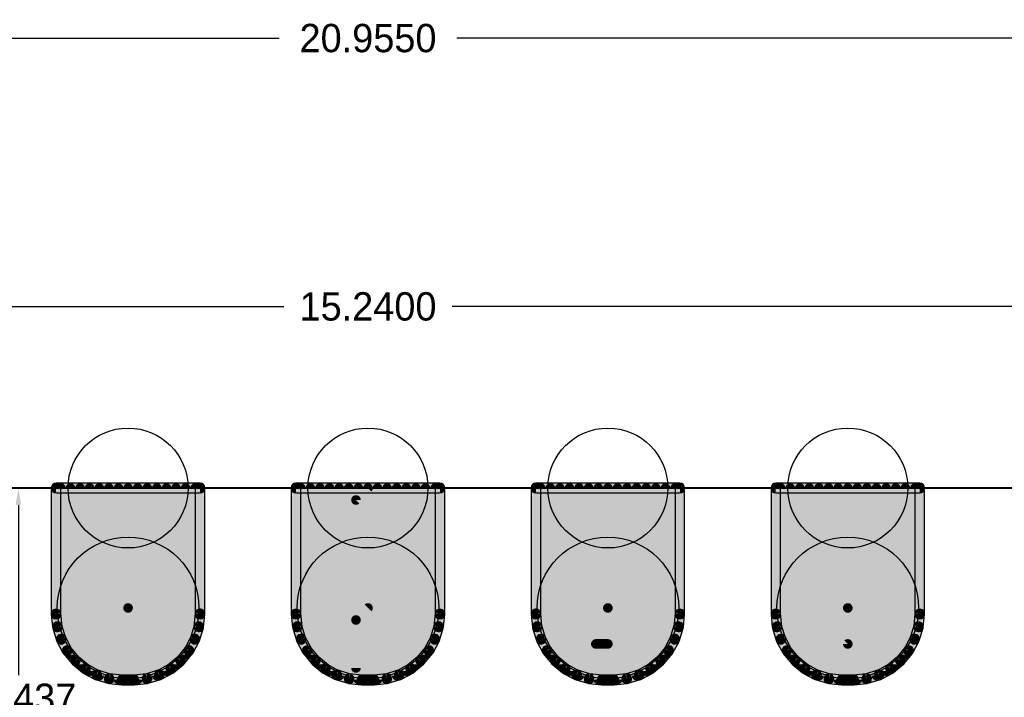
# Model space of a CAD drawing. Extents: x -87.3 to -53.8, y 3.8 to 28.4.
# Tile 7 of 8: x -72.3 to -61.8, y 21.2 to 28.4. Entities that reach past the tile are written whole.
import ezdxf

# ---------------------------------------------------------------- set-up
doc = ezdxf.new("R2010")
doc.units = 0
doc.header["$MEASUREMENT"] = 0
doc.layers.get('0').update_dxf_attribs({"linetype": 'CONTINUOUS'})
doc.layers.get('Defpoints').update_dxf_attribs({"linetype": 'CONTINUOUS'})
for name, color, linetype in [('16', 175, 'CONTINUOUS'), ('17', 82, 'CONTINUOUS'), ('20', 213, 'CONTINUOUS')]:
    doc.layers.add(name, color=color, linetype=linetype)
doc.dimstyles.get("Standard").update_dxf_attribs({"dimtxt": 0.18, "dimasz": 0.18, "dimexe": 0.18, "dimexo": 0.0625, "dimgap": 0.09, "dimtad": 0, "dimtih": 1, "dimtoh": 1, "dimdec": 4, "dimzin": 0, "dimdsep": 46, "dimtxsty": 'Standard', "dimcen": 0.09, "dimadec": 0, "dimazin": 0, "dimtfac": 1, "dimtdec": 4, "dimtofl": 0, "dimtmove": 0, "dimatfit": 3, "dimfxl": 1, "dimtolj": 1, "dimtzin": 0, "dimarcsym": 0})

# ---------------------------------------------------------------- blocks, each defined once
blk = doc.blocks.new('ROUNDP')
blk.add_circle((0, 0), 0.5)
blk = doc.blocks.new('*D110')
at = {"color": 2, "linetype": 'Continuous', "lineweight": -2}
for p, q in [((-79.045, 21.552), (-79.045, 28.338)), ((-58.09, 21.552), (-58.09, 28.338))]:
    blk.add_line(p, q, dxfattribs=at)
at = {"color": 0, "linetype": 'Continuous', "lineweight": -2}
for p, q in [((-78.865, 28.158), (-69.507, 28.158)), ((-58.27, 28.158), (-67.627, 28.158))]:
    blk.add_line(p, q, dxfattribs=at)
at = {"color": 0, "linetype": 'Continuous'}
for points in [[(-78.865, 28.188), (-78.865, 28.128), (-79.045, 28.158)], [(-58.27, 28.188), (-58.27, 28.128), (-58.09, 28.158)]]:
    blk.add_solid(points, dxfattribs=at)
at = {"layer": 'Defpoints', "color": 0, "linetype": 'Continuous'}
for p in [(-58.09, 28.158), (-79.045, 21.49), (-58.09, 21.49)]:
    blk.add_point(p, dxfattribs=at)
at = {"color": 0, "linetype": 'Continuous', "insert": (-68.567, 28.158), "char_height": 0.3, "attachment_point": 5}
blk.add_mtext('\\A1;20.9550', dxfattribs=at)
blk = doc.blocks.new('*D112')
at = {"color": 0, "linetype": 'Continuous', "lineweight": -2}
for p, q in [((-76.187, 23.509), (-76.187, 25.497)), ((-60.947, 23.509), (-60.947, 25.497)), ((-76.007, 25.317), (-69.457, 25.317)), ((-61.127, 25.317), (-67.677, 25.317))]:
    blk.add_line(p, q, dxfattribs=at)
at = {"color": 0, "linetype": 'Continuous'}
for points in [[(-76.007, 25.347), (-76.007, 25.287), (-76.187, 25.317)], [(-61.127, 25.347), (-61.127, 25.287), (-60.947, 25.317)]]:
    blk.add_solid(points, dxfattribs=at)
at = {"layer": 'Defpoints', "color": 0, "linetype": 'Continuous'}
for p in [(-76.187, 25.317), (-76.187, 23.447), (-60.947, 23.447)]:
    blk.add_point(p, dxfattribs=at)
at = {"color": 0, "linetype": 'Continuous', "insert": (-68.567, 25.317), "char_height": 0.3, "attachment_point": 5}
blk.add_mtext('\\A1;15.2400', dxfattribs=at)
blk = doc.blocks.new('*D145')
at = {"color": 0, "linetype": 'Continuous', "lineweight": -2}
for p, q in [((-68.63, 23.395), (-72.449, 23.395)), ((-72.269, 23.215), (-72.269, 21.413)), ((-72.269, 19.131), (-72.269, 20.933)), ((-68.757, 18.951), (-72.449, 18.951))]:
    blk.add_line(p, q, dxfattribs=at)
at = {"color": 0, "linetype": 'Continuous'}
for points in [[(-72.299, 23.215), (-72.239, 23.215), (-72.269, 23.395)], [(-72.299, 19.131), (-72.239, 19.131), (-72.269, 18.951)]]:
    blk.add_solid(points, dxfattribs=at)
at = {"layer": 'Defpoints', "color": 0, "linetype": 'Continuous'}
for p in [(-68.567, 23.395), (-72.269, 18.951), (-68.694, 18.951)]:
    blk.add_point(p, dxfattribs=at)
at = {"color": 0, "linetype": 'Continuous', "insert": (-72.269, 21.173), "char_height": 0.3, "attachment_point": 5}
blk.add_mtext('\\A1;4.4437', dxfattribs=at)

msp = doc.modelspace()

# ---------------------------------------------------------------- linework, layer by layer
at = {"layer": '16'}
for points in [[(-71.92022, 23.3961), (-71.92022, 22.0626, 1), (-71.81862, 22.0626), (-71.81862, 23.3961, 1)], [(-70.34542, 23.4469), (-71.86942, 23.4469, 1), (-71.86942, 23.3453), (-70.34542, 23.3453, 1)], [(-70.29462, 22.0626), (-70.29462, 23.3961, 1), (-70.39622, 23.3961), (-70.39622, 22.0626, 1)], [(-69.38022, 23.3961), (-69.38022, 22.0626, 1), (-69.27862, 22.0626), (-69.27862, 23.3961, 1)], [(-67.80542, 23.4469), (-69.32942, 23.4469, 1), (-69.32942, 23.3453), (-67.80542, 23.3453, 1)], [(-67.75462, 22.0626), (-67.75462, 23.3961, 1), (-67.85622, 23.3961), (-67.85622, 22.0626, 1)], [(-66.84022, 23.3961), (-66.84022, 22.0626, 1), (-66.73862, 22.0626), (-66.73862, 23.3961, 1)], [(-65.26542, 23.4469), (-66.78942, 23.4469, 1), (-66.78942, 23.3453), (-65.26542, 23.3453, 1)], [(-65.21462, 22.0626), (-65.21462, 23.3961, 1), (-65.31622, 23.3961), (-65.31622, 22.0626, 1)], [(-64.30022, 23.3961), (-64.30022, 22.0626, 1), (-64.19862, 22.0626), (-64.19862, 23.3961, 1)], [(-62.72542, 23.4469), (-64.24942, 23.4469, 1), (-64.24942, 23.3453), (-62.72542, 23.3453, 1)], [(-62.67462, 22.0626), (-62.67462, 23.3961, 1), (-62.77622, 23.3961), (-62.77622, 22.0626, 1)], [(-71.92002, 22.0576), (-71.90652, 21.9213, 1), (-71.80542, 21.9313), (-71.81882, 22.0676, 1)], [(-70.30832, 21.9213), (-70.29482, 22.0576, 1), (-70.39602, 22.0676), (-70.40942, 21.9313, 1)], [(-69.38002, 22.0576), (-69.36652, 21.9213, 1), (-69.26542, 21.9313), (-69.27882, 22.0676, 1)], [(-67.76832, 21.9213), (-67.75482, 22.0576, 1), (-67.85602, 22.0676), (-67.86942, 21.9313, 1)], [(-66.84002, 22.0576), (-66.82652, 21.9213, 1), (-66.72542, 21.9313), (-66.73882, 22.0676, 1)], [(-65.22832, 21.9213), (-65.21482, 22.0576, 1), (-65.31602, 22.0676), (-65.32942, 21.9313, 1)], [(-64.30002, 22.0576), (-64.28652, 21.9213, 1), (-64.18542, 21.9313), (-64.19882, 22.0676, 1)], [(-62.68832, 21.9213), (-62.67482, 22.0576, 1), (-62.77602, 22.0676), (-62.78942, 21.9313, 1)], [(-71.90462, 21.9116), (-71.86482, 21.7806, 1), (-71.76762, 21.81), (-71.80742, 21.9411, 1)], [(-70.35002, 21.7806), (-70.31022, 21.9116, 1), (-70.40742, 21.9411), (-70.44722, 21.81, 1)], [(-69.36462, 21.9116), (-69.32482, 21.7806, 1), (-69.22762, 21.81), (-69.26742, 21.9411, 1)], [(-67.81002, 21.7806), (-67.77022, 21.9116, 1), (-67.86742, 21.9411), (-67.90722, 21.81, 1)], [(-66.82462, 21.9116), (-66.78482, 21.7806, 1), (-66.68762, 21.81), (-66.72742, 21.9411, 1)], [(-65.27002, 21.7806), (-65.23022, 21.9116, 1), (-65.32742, 21.9411), (-65.36722, 21.81, 1)], [(-64.28462, 21.9116), (-64.24482, 21.7806, 1), (-64.14762, 21.81), (-64.18742, 21.9411, 1)], [(-62.73002, 21.7806), (-62.69022, 21.9116, 1), (-62.78742, 21.9411), (-62.82722, 21.81, 1)], [(-71.86102, 21.7713), (-71.79652, 21.6506, 1), (-71.70692, 21.6985), (-71.77142, 21.8192, 1)], [(-70.41832, 21.6506), (-70.35382, 21.7713, 1), (-70.44342, 21.8192), (-70.50792, 21.6985, 1)], [(-69.32102, 21.7713), (-69.25652, 21.6506, 1), (-69.16692, 21.6985), (-69.23142, 21.8192, 1)], [(-67.87832, 21.6506), (-67.81382, 21.7713, 1), (-67.90342, 21.8192), (-67.96792, 21.6985, 1)], [(-66.78102, 21.7713), (-66.71652, 21.6506, 1), (-66.62692, 21.6985), (-66.69142, 21.8192, 1)], [(-65.33832, 21.6506), (-65.27382, 21.7713, 1), (-65.36342, 21.8192), (-65.42792, 21.6985, 1)], [(-64.24102, 21.7713), (-64.17652, 21.6506, 1), (-64.08692, 21.6985), (-64.15142, 21.8192, 1)], [(-62.79832, 21.6506), (-62.73382, 21.7713, 1), (-62.82342, 21.8192), (-62.88792, 21.6985, 1)], [(-71.79102, 21.6423), (-71.70412, 21.5365, 1), (-71.62552, 21.6009), (-71.71242, 21.7068, 1)], [(-70.51072, 21.5365), (-70.42382, 21.6423, 1), (-70.50242, 21.7068), (-70.58932, 21.6009, 1)], [(-69.25102, 21.6423), (-69.16412, 21.5365, 1), (-69.08552, 21.6009), (-69.17242, 21.7068, 1)], [(-67.97072, 21.5365), (-67.88382, 21.6423, 1), (-67.96242, 21.7068), (-68.04932, 21.6009, 1)], [(-66.71102, 21.6423), (-66.62412, 21.5365, 1), (-66.54552, 21.6009), (-66.63242, 21.7068, 1)], [(-65.43072, 21.5365), (-65.34382, 21.6423, 1), (-65.42242, 21.7068), (-65.50932, 21.6009, 1)], [(-64.17102, 21.6423), (-64.08412, 21.5365, 1), (-64.00552, 21.6009), (-64.09242, 21.7068, 1)], [(-62.89072, 21.5365), (-62.80382, 21.6423, 1), (-62.88242, 21.7068), (-62.96932, 21.6009, 1)], [(-71.69702, 21.5294), (-71.59122, 21.4425, 1), (-71.52672, 21.5211), (-71.63262, 21.608, 1)], [(-70.62362, 21.4425), (-70.51782, 21.5294, 1), (-70.58222, 21.608), (-70.68812, 21.5211, 1)], [(-69.15702, 21.5294), (-69.05122, 21.4425, 1), (-68.98672, 21.5211), (-69.09262, 21.608, 1)], [(-68.08362, 21.4425), (-67.97782, 21.5294, 1), (-68.04222, 21.608), (-68.14812, 21.5211, 1)], [(-66.61702, 21.5294), (-66.51122, 21.4425, 1), (-66.44672, 21.5211), (-66.55262, 21.608, 1)], [(-65.54362, 21.4425), (-65.43782, 21.5294, 1), (-65.50222, 21.608), (-65.60812, 21.5211, 1)], [(-64.07702, 21.5294), (-63.97122, 21.4425, 1), (-63.90672, 21.5211), (-64.01262, 21.608, 1)], [(-63.00362, 21.4425), (-62.89782, 21.5294, 1), (-62.96222, 21.608), (-63.06812, 21.5211, 1)], [(-71.58292, 21.437), (-71.46222, 21.3725, 1), (-71.41432, 21.4621), (-71.53502, 21.5266, 1)], [(-70.75262, 21.3725), (-70.63192, 21.437, 1), (-70.67982, 21.5266), (-70.80052, 21.4621, 1)], [(-69.04292, 21.437), (-68.92222, 21.3725, 1), (-68.87432, 21.4621), (-68.99502, 21.5266, 1)], [(-68.21262, 21.3725), (-68.09192, 21.437, 1), (-68.13982, 21.5266), (-68.26052, 21.4621, 1)], [(-66.50292, 21.437), (-66.38222, 21.3725, 1), (-66.33432, 21.4621), (-66.45502, 21.5266, 1)], [(-65.67262, 21.3725), (-65.55192, 21.437, 1), (-65.59982, 21.5266), (-65.72052, 21.4621, 1)], [(-63.96292, 21.437), (-63.84222, 21.3725, 1), (-63.79432, 21.4621), (-63.91502, 21.5266, 1)], [(-63.13262, 21.3725), (-63.01192, 21.437, 1), (-63.05982, 21.5266), (-63.18052, 21.4621, 1)], [(-71.45292, 21.3687), (-71.32192, 21.3289, 1), (-71.29242, 21.4261), (-71.42352, 21.4659, 1)], [(-71.31222, 21.327), (-71.17592, 21.3135, 1), (-71.16592, 21.4147), (-71.30222, 21.4281, 1)], [(-71.17092, 21.3133), (-71.04392, 21.3133, 1), (-71.04392, 21.4149), (-71.17092, 21.4149, 1)], [(-71.03892, 21.3135), (-70.90262, 21.327, 1), (-70.91262, 21.4281), (-71.04892, 21.4147, 1)], [(-70.89292, 21.3289), (-70.76192, 21.3687, 1), (-70.79132, 21.4659), (-70.92242, 21.4261, 1)], [(-68.91292, 21.3687), (-68.78192, 21.3289, 1), (-68.75242, 21.4261), (-68.88352, 21.4659, 1)], [(-68.77222, 21.327), (-68.63592, 21.3135, 1), (-68.62592, 21.4147), (-68.76222, 21.4281, 1)], [(-68.63092, 21.3133), (-68.50392, 21.3133, 1), (-68.50392, 21.4149), (-68.63092, 21.4149, 1)], [(-68.49892, 21.3135), (-68.36262, 21.327, 1), (-68.37262, 21.4281), (-68.50892, 21.4147, 1)], [(-68.35292, 21.3289), (-68.22192, 21.3687, 1), (-68.25132, 21.4659), (-68.38242, 21.4261, 1)], [(-66.37292, 21.3687), (-66.24192, 21.3289, 1), (-66.21242, 21.4261), (-66.34352, 21.4659, 1)], [(-66.23222, 21.327), (-66.09592, 21.3135, 1), (-66.08592, 21.4147), (-66.22222, 21.4281, 1)], [(-66.09092, 21.3133), (-65.96392, 21.3133, 1), (-65.96392, 21.4149), (-66.09092, 21.4149, 1)], [(-65.95892, 21.3135), (-65.82262, 21.327, 1), (-65.83262, 21.4281), (-65.96892, 21.4147, 1)], [(-65.81292, 21.3289), (-65.68192, 21.3687, 1), (-65.71132, 21.4659), (-65.84242, 21.4261, 1)], [(-63.83292, 21.3687), (-63.70192, 21.3289, 1), (-63.67242, 21.4261), (-63.80352, 21.4659, 1)], [(-63.69222, 21.327), (-63.55592, 21.3135, 1), (-63.54592, 21.4147), (-63.68222, 21.4281, 1)], [(-63.55092, 21.3133), (-63.42392, 21.3133, 1), (-63.42392, 21.4149), (-63.55092, 21.4149, 1)], [(-63.41892, 21.3135), (-63.28262, 21.327, 1), (-63.29262, 21.4281), (-63.42892, 21.4147, 1)], [(-63.27292, 21.3289), (-63.14192, 21.3687, 1), (-63.17132, 21.4659), (-63.30242, 21.4261, 1)]]:
    msp.add_lwpolyline(points, format="xyb", close=True, dxfattribs=at)
at = {"layer": '16', "const_width": 0.1016}
for points in [[(-71.86942, 23.3961), (-71.86942, 22.0626)], [(-70.34542, 23.3961), (-71.86942, 23.3961)], [(-71.81862, 23.3961), (-71.81862, 21.8031)], [(-71.71702, 23.3961), (-71.71702, 21.6323)], [(-71.61542, 23.3961), (-71.61542, 21.5281)], [(-71.51382, 23.3961), (-71.51382, 21.4577)], [(-71.41222, 23.3961), (-71.41222, 21.4094)], [(-71.31062, 23.3961), (-71.31062, 21.3786)], [(-71.20902, 23.3961), (-71.20902, 21.3679)], [(-71.10742, 23.3961), (-71.10742, 21.3641)], [(-71.10742, 23.3961), (-71.10742, 22.1261)], [(-71.00582, 23.3961), (-71.00582, 21.3679)], [(-70.90422, 23.3961), (-70.90422, 21.3786)], [(-70.80262, 23.3961), (-70.80262, 21.4094)], [(-70.70102, 23.3961), (-70.70102, 21.4577)], [(-70.59942, 23.3961), (-70.59942, 21.5281)], [(-70.49782, 23.3961), (-70.49782, 21.6323)], [(-70.39622, 23.3961), (-70.39622, 21.8031)], [(-70.34542, 22.0626), (-70.34542, 23.3961)], [(-69.32942, 23.3961), (-69.32942, 22.0626)], [(-67.80542, 23.3961), (-69.32942, 23.3961)], [(-69.27862, 23.3961), (-69.27862, 21.8031)], [(-69.17702, 23.3961), (-69.17702, 21.6323)], [(-69.07542, 23.3961), (-69.07542, 21.5281)], [(-68.97382, 23.3961), (-68.97382, 21.4577)], [(-68.87222, 23.3961), (-68.87222, 21.4094)], [(-68.77062, 23.3961), (-68.77062, 21.3786)], [(-68.69442, 23.2691), (-68.56742, 23.3961)], [(-68.66902, 23.3961), (-68.66902, 21.3679)], [(-68.56742, 23.3961), (-68.56742, 21.3641)], [(-68.46582, 23.3961), (-68.46582, 21.3679)], [(-68.36422, 23.3961), (-68.36422, 21.3786)], [(-68.26262, 23.3961), (-68.26262, 21.4094)], [(-68.16102, 23.3961), (-68.16102, 21.4577)], [(-68.05942, 23.3961), (-68.05942, 21.5281)], [(-67.95782, 23.3961), (-67.95782, 21.6323)], [(-67.85622, 23.3961), (-67.85622, 21.8031)], [(-67.80542, 22.0626), (-67.80542, 23.3961)], [(-66.78942, 23.3961), (-66.78942, 22.0626)], [(-65.26542, 23.3961), (-66.78942, 23.3961)], [(-66.73862, 23.3961), (-66.73862, 21.8031)], [(-66.63702, 23.3961), (-66.63702, 21.6323)], [(-66.53542, 23.3961), (-66.53542, 21.5281)], [(-66.43382, 23.3961), (-66.43382, 21.4577)], [(-66.33222, 23.3961), (-66.33222, 21.4094)], [(-66.23062, 23.3961), (-66.23062, 21.3786)], [(-66.12902, 23.3961), (-66.12902, 21.3679)], [(-66.02742, 23.3961), (-66.02742, 21.3641)], [(-66.02742, 22.1261), (-66.02742, 23.3961)], [(-65.92582, 23.3961), (-65.92582, 21.3679)], [(-65.82422, 23.3961), (-65.82422, 21.3786)], [(-65.72262, 23.3961), (-65.72262, 21.4094)], [(-65.62102, 23.3961), (-65.62102, 21.4577)], [(-65.51942, 23.3961), (-65.51942, 21.5281)], [(-65.41782, 23.3961), (-65.41782, 21.6323)], [(-65.31622, 23.3961), (-65.31622, 21.8031)], [(-65.26542, 22.0626), (-65.26542, 23.3961)], [(-64.24942, 23.3961), (-64.24942, 22.0626)], [(-62.72542, 23.3961), (-64.24942, 23.3961)], [(-64.19862, 23.3961), (-64.19862, 21.8031)], [(-64.09702, 23.3961), (-64.09702, 21.6323)], [(-63.99542, 23.3961), (-63.99542, 21.5281)], [(-63.89382, 23.3961), (-63.89382, 21.4577)], [(-63.79222, 23.3961), (-63.79222, 21.4094)], [(-63.69062, 23.3961), (-63.69062, 21.3786)], [(-63.58902, 23.3961), (-63.58902, 21.3679)], [(-63.48742, 23.3961), (-63.48742, 21.3641)], [(-63.48742, 22.1261), (-63.48742, 23.3961)], [(-63.38582, 23.3961), (-63.38582, 21.3679)], [(-63.28422, 23.3961), (-63.28422, 21.3786)], [(-63.18262, 23.3961), (-63.18262, 21.4094)], [(-63.08102, 23.3961), (-63.08102, 21.4577)], [(-62.97942, 23.3961), (-62.97942, 21.5281)], [(-62.87782, 23.3961), (-62.87782, 21.6323)], [(-62.77622, 23.3961), (-62.77622, 21.8031)], [(-62.72542, 22.0626), (-62.72542, 23.3961)], [(-68.69442, 21.9991), (-68.69442, 23.2691)], [(-71.86942, 22.0626), (-71.85602, 21.9263)], [(-70.35882, 21.9263), (-70.34542, 22.0626)], [(-69.32942, 22.0626), (-69.31602, 21.9263)], [(-68.56742, 22.1261), (-68.69442, 21.9991)], [(-67.81882, 21.9263), (-67.80542, 22.0626)], [(-66.78942, 22.0626), (-66.77602, 21.9263)], [(-66.02742, 22.1261), (-66.02742, 21.7451)], [(-65.27882, 21.9263), (-65.26542, 22.0626)], [(-64.24942, 22.0626), (-64.23602, 21.9263)], [(-63.48742, 22.1261), (-63.48742, 21.7451)], [(-62.73882, 21.9263), (-62.72542, 22.0626)], [(-68.69442, 21.9991), (-68.69442, 21.4911)], [(-71.85602, 21.9263), (-71.81622, 21.7953)], [(-70.39862, 21.7953), (-70.35882, 21.9263)], [(-69.31602, 21.9263), (-69.27622, 21.7953)], [(-67.85862, 21.7953), (-67.81882, 21.9263)], [(-66.77602, 21.9263), (-66.73622, 21.7953)], [(-65.31862, 21.7953), (-65.27882, 21.9263)], [(-64.23602, 21.9263), (-64.19622, 21.7953)], [(-62.77862, 21.7953), (-62.73882, 21.9263)], [(-71.81622, 21.7953), (-71.75172, 21.6745)], [(-70.46312, 21.6745), (-70.39862, 21.7953)], [(-69.27622, 21.7953), (-69.21172, 21.6745)], [(-67.92312, 21.6745), (-67.85862, 21.7953)], [(-66.73622, 21.7953), (-66.67172, 21.6745)], [(-66.02742, 21.7451), (-66.15442, 21.7451)], [(-65.38312, 21.6745), (-65.31862, 21.7953)], [(-64.19622, 21.7953), (-64.13172, 21.6745)], [(-62.84312, 21.6745), (-62.77862, 21.7953)], [(-71.75172, 21.6745), (-71.66482, 21.5687)], [(-70.55002, 21.5687), (-70.46312, 21.6745)], [(-69.21172, 21.6745), (-69.12482, 21.5687)], [(-68.01002, 21.5687), (-67.92312, 21.6745)], [(-66.67172, 21.6745), (-66.58482, 21.5687)], [(-65.47002, 21.5687), (-65.38312, 21.6745)], [(-64.13172, 21.6745), (-64.04482, 21.5687)], [(-62.93002, 21.5687), (-62.84312, 21.6745)], [(-71.66482, 21.5687), (-71.55902, 21.4818)], [(-70.65582, 21.4818), (-70.55002, 21.5687)], [(-69.12482, 21.5687), (-69.01902, 21.4818)], [(-68.11582, 21.4818), (-68.01002, 21.5687)], [(-66.58482, 21.5687), (-66.47902, 21.4818)], [(-65.57582, 21.4818), (-65.47002, 21.5687)], [(-64.04482, 21.5687), (-63.93902, 21.4818)], [(-63.03582, 21.4818), (-62.93002, 21.5687)], [(-71.55902, 21.4818), (-71.43822, 21.4173)], [(-70.77662, 21.4173), (-70.65582, 21.4818)], [(-69.01902, 21.4818), (-68.89822, 21.4173)], [(-68.23662, 21.4173), (-68.11582, 21.4818)], [(-66.47902, 21.4818), (-66.35822, 21.4173)], [(-65.69662, 21.4173), (-65.57582, 21.4818)], [(-63.93902, 21.4818), (-63.81822, 21.4173)], [(-63.15662, 21.4173), (-63.03582, 21.4818)], [(-71.43822, 21.4173), (-71.30722, 21.3775)], [(-71.30722, 21.3775), (-71.17092, 21.3641)], [(-71.17092, 21.3641), (-71.04392, 21.3641)], [(-71.04392, 21.3641), (-70.90762, 21.3775)], [(-70.90762, 21.3775), (-70.77662, 21.4173)], [(-68.89822, 21.4173), (-68.76722, 21.3775)], [(-68.76722, 21.3775), (-68.63092, 21.3641)], [(-68.63092, 21.3641), (-68.50392, 21.3641)], [(-68.50392, 21.3641), (-68.36762, 21.3775)], [(-68.36762, 21.3775), (-68.23662, 21.4173)], [(-66.35822, 21.4173), (-66.22722, 21.3775)], [(-66.22722, 21.3775), (-66.09092, 21.3641)], [(-66.09092, 21.3641), (-65.96392, 21.3641)], [(-65.96392, 21.3641), (-65.82762, 21.3775)], [(-65.82762, 21.3775), (-65.69662, 21.4173)], [(-63.81822, 21.4173), (-63.68722, 21.3775)], [(-63.68722, 21.3775), (-63.55092, 21.3641)], [(-63.55092, 21.3641), (-63.42392, 21.3641)], [(-63.42392, 21.3641), (-63.28762, 21.3775)], [(-63.28762, 21.3775), (-63.15662, 21.4173)]]:
    msp.add_lwpolyline(points, dxfattribs=at)
at = {"layer": '16', "const_width": 0.0508}
for points in [[(-71.84402, 23.3961, 1), (-71.89482, 23.3961)], [(-71.86942, 23.4215, 1), (-71.86942, 23.3707)], [(-71.79322, 23.3961, 1), (-71.84402, 23.3961)], [(-71.69162, 23.3961, 1), (-71.74242, 23.3961)], [(-71.59002, 23.3961, 1), (-71.64082, 23.3961)], [(-71.48842, 23.3961, 1), (-71.53922, 23.3961)], [(-71.38682, 23.3961, 1), (-71.43762, 23.3961)], [(-71.28522, 23.3961, 1), (-71.33602, 23.3961)], [(-71.18362, 23.3961, 1), (-71.23442, 23.3961)], [(-71.08202, 23.3961, 1), (-71.13282, 23.3961)], [(-71.08202, 23.3961, 1), (-71.13282, 23.3961)], [(-70.98042, 23.3961, 1), (-71.03122, 23.3961)], [(-70.87882, 23.3961, 1), (-70.92962, 23.3961)], [(-70.77722, 23.3961, 1), (-70.82802, 23.3961)], [(-70.67562, 23.3961, 1), (-70.72642, 23.3961)], [(-70.57402, 23.3961, 1), (-70.62482, 23.3961)], [(-70.47242, 23.3961, 1), (-70.52322, 23.3961)], [(-70.37082, 23.3961, 1), (-70.42162, 23.3961)], [(-70.32002, 23.3961, 1), (-70.37082, 23.3961)], [(-70.34542, 23.3707, 1), (-70.34542, 23.4215)], [(-69.30402, 23.3961, 1), (-69.35482, 23.3961)], [(-69.32942, 23.4215, 1), (-69.32942, 23.3707)], [(-69.25322, 23.3961, 1), (-69.30402, 23.3961)], [(-69.15162, 23.3961, 1), (-69.20242, 23.3961)], [(-69.05002, 23.3961, 1), (-69.10082, 23.3961)], [(-68.94842, 23.3961, 1), (-68.99922, 23.3961)], [(-68.84682, 23.3961, 1), (-68.89762, 23.3961)], [(-68.74522, 23.3961, 1), (-68.79602, 23.3961)], [(-68.64362, 23.3961, 1), (-68.69442, 23.3961)], [(-68.54202, 23.3961, 1), (-68.59282, 23.3961)], [(-68.54942, 23.3781, 1), (-68.58542, 23.4141)], [(-68.44042, 23.3961, 1), (-68.49122, 23.3961)], [(-68.33882, 23.3961, 1), (-68.38962, 23.3961)], [(-68.23722, 23.3961, 1), (-68.28802, 23.3961)], [(-68.13562, 23.3961, 1), (-68.18642, 23.3961)], [(-68.03402, 23.3961, 1), (-68.08482, 23.3961)], [(-67.93242, 23.3961, 1), (-67.98322, 23.3961)], [(-67.83082, 23.3961, 1), (-67.88162, 23.3961)], [(-67.78002, 23.3961, 1), (-67.83082, 23.3961)], [(-67.80542, 23.3707, 1), (-67.80542, 23.4215)], [(-66.76402, 23.3961, 1), (-66.81482, 23.3961)], [(-66.78942, 23.4215, 1), (-66.78942, 23.3707)], [(-66.71322, 23.3961, 1), (-66.76402, 23.3961)], [(-66.61162, 23.3961, 1), (-66.66242, 23.3961)], [(-66.51002, 23.3961, 1), (-66.56082, 23.3961)], [(-66.40842, 23.3961, 1), (-66.45922, 23.3961)], [(-66.30682, 23.3961, 1), (-66.35762, 23.3961)], [(-66.20522, 23.3961, 1), (-66.25602, 23.3961)], [(-66.10362, 23.3961, 1), (-66.15442, 23.3961)], [(-66.00202, 23.3961, 1), (-66.05282, 23.3961)], [(-66.00202, 23.3961, 1), (-66.05282, 23.3961)], [(-65.90042, 23.3961, 1), (-65.95122, 23.3961)], [(-65.79882, 23.3961, 1), (-65.84962, 23.3961)], [(-65.69722, 23.3961, 1), (-65.74802, 23.3961)], [(-65.59562, 23.3961, 1), (-65.64642, 23.3961)], [(-65.49402, 23.3961, 1), (-65.54482, 23.3961)], [(-65.39242, 23.3961, 1), (-65.44322, 23.3961)], [(-65.29082, 23.3961, 1), (-65.34162, 23.3961)], [(-65.24002, 23.3961, 1), (-65.29082, 23.3961)], [(-65.26542, 23.3707, 1), (-65.26542, 23.4215)], [(-64.22402, 23.3961, 1), (-64.27482, 23.3961)], [(-64.24942, 23.4215, 1), (-64.24942, 23.3707)], [(-64.17322, 23.3961, 1), (-64.22402, 23.3961)], [(-64.07162, 23.3961, 1), (-64.12242, 23.3961)], [(-63.97002, 23.3961, 1), (-64.02082, 23.3961)], [(-63.86842, 23.3961, 1), (-63.91922, 23.3961)], [(-63.76682, 23.3961, 1), (-63.81762, 23.3961)], [(-63.66522, 23.3961, 1), (-63.71602, 23.3961)], [(-63.56362, 23.3961, 1), (-63.61442, 23.3961)], [(-63.46202, 23.3961, 1), (-63.51282, 23.3961)], [(-63.46202, 23.3961, 1), (-63.51282, 23.3961)], [(-63.36042, 23.3961, 1), (-63.41122, 23.3961)], [(-63.25882, 23.3961, 1), (-63.30962, 23.3961)], [(-63.15722, 23.3961, 1), (-63.20802, 23.3961)], [(-63.05562, 23.3961, 1), (-63.10642, 23.3961)], [(-62.95402, 23.3961, 1), (-63.00482, 23.3961)], [(-62.85242, 23.3961, 1), (-62.90322, 23.3961)], [(-62.75082, 23.3961, 1), (-62.80162, 23.3961)], [(-62.70002, 23.3961, 1), (-62.75082, 23.3961)], [(-62.72542, 23.3707, 1), (-62.72542, 23.4215)], [(-68.71242, 23.2871, 1), (-68.67642, 23.2511)], [(-68.66902, 23.2691, 1), (-68.71982, 23.2691)], [(-71.84412, 22.0651, 1), (-71.89472, 22.0601)], [(-71.08202, 22.1261, 1), (-71.13282, 22.1261)], [(-71.13282, 22.1261, 1), (-71.08202, 22.1261)], [(-70.32012, 22.0601, 1), (-70.37072, 22.0651)], [(-69.30412, 22.0651, 1), (-69.35472, 22.0601)], [(-68.54942, 22.1081, 1), (-68.58542, 22.1441)], [(-68.54942, 22.1081, 1), (-68.58542, 22.1441)], [(-67.78012, 22.0601, 1), (-67.83072, 22.0651)], [(-66.76412, 22.0651, 1), (-66.81472, 22.0601)], [(-66.00202, 22.1261, 1), (-66.05282, 22.1261)], [(-66.05282, 22.1261, 1), (-66.00202, 22.1261)], [(-65.24012, 22.0601, 1), (-65.29072, 22.0651)], [(-64.22412, 22.0651, 1), (-64.27472, 22.0601)], [(-63.46202, 22.1261, 1), (-63.51282, 22.1261)], [(-63.51282, 22.1261, 1), (-63.46202, 22.1261)], [(-62.70012, 22.0601, 1), (-62.75072, 22.0651)], [(-71.89482, 22.0626, 1), (-71.84402, 22.0626)], [(-70.37082, 22.0626, 1), (-70.32002, 22.0626)], [(-69.35482, 22.0626, 1), (-69.30402, 22.0626)], [(-68.71242, 22.0171, 1), (-68.67642, 21.9811)], [(-68.66902, 21.9991, 1), (-68.71982, 21.9991)], [(-68.71982, 21.9991, 1), (-68.66902, 21.9991)], [(-67.83082, 22.0626, 1), (-67.78002, 22.0626)], [(-66.81482, 22.0626, 1), (-66.76402, 22.0626)], [(-65.29082, 22.0626, 1), (-65.24002, 22.0626)], [(-64.27482, 22.0626, 1), (-64.22402, 22.0626)], [(-62.75082, 22.0626, 1), (-62.70002, 22.0626)], [(-71.83172, 21.9337, 1), (-71.88032, 21.919)], [(-71.88132, 21.9238, 1), (-71.83072, 21.9288)], [(-70.38412, 21.9288, 1), (-70.33352, 21.9238)], [(-70.33452, 21.919, 1), (-70.38312, 21.9337)], [(-69.29172, 21.9337, 1), (-69.34032, 21.919)], [(-69.34132, 21.9238, 1), (-69.29072, 21.9288)], [(-67.84412, 21.9288, 1), (-67.79352, 21.9238)], [(-67.79452, 21.919, 1), (-67.84312, 21.9337)], [(-66.75172, 21.9337, 1), (-66.80032, 21.919)], [(-66.80132, 21.9238, 1), (-66.75072, 21.9288)], [(-65.30412, 21.9288, 1), (-65.25352, 21.9238)], [(-65.25452, 21.919, 1), (-65.30312, 21.9337)], [(-64.21172, 21.9337, 1), (-64.26032, 21.919)], [(-64.26132, 21.9238, 1), (-64.21072, 21.9288)], [(-62.76412, 21.9288, 1), (-62.71352, 21.9238)], [(-62.71452, 21.919, 1), (-62.76312, 21.9337)], [(-71.84402, 21.8031, 1), (-71.79322, 21.8031)], [(-71.79382, 21.8073, 1), (-71.83862, 21.7833)], [(-71.84052, 21.7879, 1), (-71.79192, 21.8027)], [(-70.42292, 21.8027, 1), (-70.37432, 21.7879)], [(-70.42162, 21.8031, 1), (-70.37082, 21.8031)], [(-70.37622, 21.7833, 1), (-70.42102, 21.8073)], [(-69.30402, 21.8031, 1), (-69.25322, 21.8031)], [(-69.25382, 21.8073, 1), (-69.29862, 21.7833)], [(-69.30052, 21.7879, 1), (-69.25192, 21.8027)], [(-67.88292, 21.8027, 1), (-67.83432, 21.7879)], [(-67.88162, 21.8031, 1), (-67.83082, 21.8031)], [(-67.83622, 21.7833, 1), (-67.88102, 21.8073)], [(-66.76402, 21.8031, 1), (-66.71322, 21.8031)], [(-66.71382, 21.8073, 1), (-66.75862, 21.7833)], [(-66.76052, 21.7879, 1), (-66.71192, 21.8027)], [(-66.15442, 21.7705, 1), (-66.15442, 21.7197)], [(-66.13642, 21.7271, 1), (-66.17242, 21.7631)], [(-66.02742, 21.7197, 1), (-66.02742, 21.7705)], [(-65.34292, 21.8027, 1), (-65.29432, 21.7879)], [(-65.34162, 21.8031, 1), (-65.29082, 21.8031)], [(-65.29622, 21.7833, 1), (-65.34102, 21.8073)], [(-64.22402, 21.8031, 1), (-64.17322, 21.8031)], [(-64.17382, 21.8073, 1), (-64.21862, 21.7833)], [(-64.22052, 21.7879, 1), (-64.17192, 21.8027)], [(-63.46942, 21.7271, 1), (-63.50542, 21.7631)], [(-62.80292, 21.8027, 1), (-62.75432, 21.7879)], [(-62.80162, 21.8031, 1), (-62.75082, 21.8031)], [(-62.75622, 21.7833, 1), (-62.80102, 21.8073)], [(-71.73202, 21.6906, 1), (-71.77132, 21.6584)], [(-71.77412, 21.6626, 1), (-71.72932, 21.6865)], [(-70.48552, 21.6865, 1), (-70.44072, 21.6626)], [(-70.44352, 21.6584, 1), (-70.48282, 21.6906)], [(-69.19202, 21.6906, 1), (-69.23132, 21.6584)], [(-69.23412, 21.6626, 1), (-69.18932, 21.6865)], [(-67.94552, 21.6865, 1), (-67.90072, 21.6626)], [(-67.90352, 21.6584, 1), (-67.94282, 21.6906)], [(-66.65202, 21.6906, 1), (-66.69132, 21.6584)], [(-66.69412, 21.6626, 1), (-66.64932, 21.6865)], [(-66.05282, 21.7451, 1), (-66.00202, 21.7451)], [(-65.40552, 21.6865, 1), (-65.36072, 21.6626)], [(-65.36352, 21.6584, 1), (-65.40282, 21.6906)], [(-64.11202, 21.6906, 1), (-64.15132, 21.6584)], [(-64.15412, 21.6626, 1), (-64.10932, 21.6865)], [(-63.51282, 21.7451, 1), (-63.46202, 21.7451)], [(-62.86552, 21.6865, 1), (-62.82072, 21.6626)], [(-62.82352, 21.6584, 1), (-62.86282, 21.6906)], [(-71.74242, 21.6323, 1), (-71.69162, 21.6323)], [(-71.64872, 21.5883, 1), (-71.68092, 21.549)], [(-71.68452, 21.5526, 1), (-71.64522, 21.5848)], [(-70.56962, 21.5848, 1), (-70.53032, 21.5526)], [(-70.53392, 21.549, 1), (-70.56612, 21.5883)], [(-70.52322, 21.6323, 1), (-70.47242, 21.6323)], [(-69.20242, 21.6323, 1), (-69.15162, 21.6323)], [(-69.10872, 21.5883, 1), (-69.14092, 21.549)], [(-69.14452, 21.5526, 1), (-69.10522, 21.5848)], [(-68.02962, 21.5848, 1), (-67.99032, 21.5526)], [(-67.99392, 21.549, 1), (-68.02612, 21.5883)], [(-67.98322, 21.6323, 1), (-67.93242, 21.6323)], [(-66.66242, 21.6323, 1), (-66.61162, 21.6323)], [(-66.56872, 21.5883, 1), (-66.60092, 21.549)], [(-66.60452, 21.5526, 1), (-66.56522, 21.5848)], [(-65.48962, 21.5848, 1), (-65.45032, 21.5526)], [(-65.45392, 21.549, 1), (-65.48612, 21.5883)], [(-65.44322, 21.6323, 1), (-65.39242, 21.6323)], [(-64.12242, 21.6323, 1), (-64.07162, 21.6323)], [(-64.02872, 21.5883, 1), (-64.06092, 21.549)], [(-64.06452, 21.5526, 1), (-64.02522, 21.5848)], [(-62.94962, 21.5848, 1), (-62.91032, 21.5526)], [(-62.91392, 21.549, 1), (-62.94612, 21.5883)], [(-62.90322, 21.6323, 1), (-62.85242, 21.6323)], [(-71.64082, 21.5281, 1), (-71.59002, 21.5281)], [(-71.54702, 21.5042, 1), (-71.57092, 21.4594)], [(-71.57512, 21.4622, 1), (-71.54292, 21.5015)], [(-71.53922, 21.4577, 1), (-71.48842, 21.4577)], [(-70.72642, 21.4577, 1), (-70.67562, 21.4577)], [(-70.67192, 21.5015, 1), (-70.63972, 21.4622)], [(-70.64392, 21.4594, 1), (-70.66782, 21.5042)], [(-70.62482, 21.5281, 1), (-70.57402, 21.5281)], [(-69.10082, 21.5281, 1), (-69.05002, 21.5281)], [(-69.00702, 21.5042, 1), (-69.03092, 21.4594)], [(-69.03512, 21.4622, 1), (-69.00292, 21.5015)], [(-68.99922, 21.4577, 1), (-68.94842, 21.4577)], [(-68.71982, 21.4911, 1), (-68.66902, 21.4911)], [(-68.18642, 21.4577, 1), (-68.13562, 21.4577)], [(-68.13192, 21.5015, 1), (-68.09972, 21.4622)], [(-68.10392, 21.4594, 1), (-68.12782, 21.5042)], [(-68.08482, 21.5281, 1), (-68.03402, 21.5281)], [(-66.56082, 21.5281, 1), (-66.51002, 21.5281)], [(-66.46702, 21.5042, 1), (-66.49092, 21.4594)], [(-66.49512, 21.4622, 1), (-66.46292, 21.5015)], [(-66.45922, 21.4577, 1), (-66.40842, 21.4577)], [(-65.64642, 21.4577, 1), (-65.59562, 21.4577)], [(-65.59192, 21.5015, 1), (-65.55972, 21.4622)], [(-65.56392, 21.4594, 1), (-65.58782, 21.5042)], [(-65.54482, 21.5281, 1), (-65.49402, 21.5281)], [(-64.02082, 21.5281, 1), (-63.97002, 21.5281)], [(-63.92702, 21.5042, 1), (-63.95092, 21.4594)], [(-63.95512, 21.4622, 1), (-63.92292, 21.5015)], [(-63.91922, 21.4577, 1), (-63.86842, 21.4577)], [(-63.10642, 21.4577, 1), (-63.05562, 21.4577)], [(-63.05192, 21.5015, 1), (-63.01972, 21.4622)], [(-63.02392, 21.4594, 1), (-63.04782, 21.5042)], [(-63.00482, 21.5281, 1), (-62.95402, 21.5281)], [(-71.43082, 21.4416, 1), (-71.44562, 21.393)], [(-71.45022, 21.3949, 1), (-71.42622, 21.4397)], [(-71.43762, 21.4094, 1), (-71.38682, 21.4094)], [(-71.33602, 21.3786, 1), (-71.28522, 21.3786)], [(-71.30472, 21.4028, 1), (-71.30972, 21.3522)], [(-71.31452, 21.3532, 1), (-71.29982, 21.4018)], [(-71.23442, 21.3679, 1), (-71.18362, 21.3679)], [(-71.17092, 21.3895, 1), (-71.17092, 21.3387)], [(-71.17342, 21.3388, 1), (-71.16842, 21.3894)], [(-71.13282, 21.3641, 1), (-71.08202, 21.3641)], [(-71.04642, 21.3894, 1), (-71.04142, 21.3388)], [(-71.04392, 21.3387, 1), (-71.04392, 21.3895)], [(-71.03122, 21.3679, 1), (-70.98042, 21.3679)], [(-70.91502, 21.4018, 1), (-70.90032, 21.3532)], [(-70.92962, 21.3786, 1), (-70.87882, 21.3786)], [(-70.90512, 21.3522, 1), (-70.91012, 21.4028)], [(-70.82802, 21.4094, 1), (-70.77722, 21.4094)], [(-70.78862, 21.4397, 1), (-70.76462, 21.3949)], [(-70.76922, 21.393, 1), (-70.78402, 21.4416)], [(-68.89082, 21.4416, 1), (-68.90562, 21.393)], [(-68.91022, 21.3949, 1), (-68.88622, 21.4397)], [(-68.89762, 21.4094, 1), (-68.84682, 21.4094)], [(-68.79602, 21.3786, 1), (-68.74522, 21.3786)], [(-68.76472, 21.4028, 1), (-68.76972, 21.3522)], [(-68.77452, 21.3532, 1), (-68.75982, 21.4018)], [(-68.69442, 21.3679, 1), (-68.64362, 21.3679)], [(-68.63092, 21.3895, 1), (-68.63092, 21.3387)], [(-68.63342, 21.3388, 1), (-68.62842, 21.3894)], [(-68.59282, 21.3641, 1), (-68.54202, 21.3641)], [(-68.50642, 21.3894, 1), (-68.50142, 21.3388)], [(-68.50392, 21.3387, 1), (-68.50392, 21.3895)], [(-68.49122, 21.3679, 1), (-68.44042, 21.3679)], [(-68.37502, 21.4018, 1), (-68.36032, 21.3532)], [(-68.38962, 21.3786, 1), (-68.33882, 21.3786)], [(-68.36512, 21.3522, 1), (-68.37012, 21.4028)], [(-68.28802, 21.4094, 1), (-68.23722, 21.4094)], [(-68.24862, 21.4397, 1), (-68.22462, 21.3949)], [(-68.22922, 21.393, 1), (-68.24402, 21.4416)], [(-66.35082, 21.4416, 1), (-66.36562, 21.393)], [(-66.37022, 21.3949, 1), (-66.34622, 21.4397)], [(-66.35762, 21.4094, 1), (-66.30682, 21.4094)], [(-66.25602, 21.3786, 1), (-66.20522, 21.3786)], [(-66.22472, 21.4028, 1), (-66.22972, 21.3522)], [(-66.23452, 21.3532, 1), (-66.21982, 21.4018)], [(-66.15442, 21.3679, 1), (-66.10362, 21.3679)], [(-66.09092, 21.3895, 1), (-66.09092, 21.3387)], [(-66.09342, 21.3388, 1), (-66.08842, 21.3894)], [(-66.05282, 21.3641, 1), (-66.00202, 21.3641)], [(-65.96642, 21.3894, 1), (-65.96142, 21.3388)], [(-65.96392, 21.3387, 1), (-65.96392, 21.3895)], [(-65.95122, 21.3679, 1), (-65.90042, 21.3679)], [(-65.83502, 21.4018, 1), (-65.82032, 21.3532)], [(-65.84962, 21.3786, 1), (-65.79882, 21.3786)], [(-65.82512, 21.3522, 1), (-65.83012, 21.4028)], [(-65.74802, 21.4094, 1), (-65.69722, 21.4094)], [(-65.70862, 21.4397, 1), (-65.68462, 21.3949)], [(-65.68922, 21.393, 1), (-65.70402, 21.4416)], [(-63.81082, 21.4416, 1), (-63.82562, 21.393)], [(-63.83022, 21.3949, 1), (-63.80622, 21.4397)], [(-63.81762, 21.4094, 1), (-63.76682, 21.4094)], [(-63.71602, 21.3786, 1), (-63.66522, 21.3786)], [(-63.68472, 21.4028, 1), (-63.68972, 21.3522)], [(-63.69452, 21.3532, 1), (-63.67982, 21.4018)], [(-63.61442, 21.3679, 1), (-63.56362, 21.3679)], [(-63.55092, 21.3895, 1), (-63.55092, 21.3387)], [(-63.55342, 21.3388, 1), (-63.54842, 21.3894)], [(-63.51282, 21.3641, 1), (-63.46202, 21.3641)], [(-63.42642, 21.3894, 1), (-63.42142, 21.3388)], [(-63.42392, 21.3387, 1), (-63.42392, 21.3895)], [(-63.41122, 21.3679, 1), (-63.36042, 21.3679)], [(-63.29502, 21.4018, 1), (-63.28032, 21.3532)], [(-63.30962, 21.3786, 1), (-63.25882, 21.3786)], [(-63.28512, 21.3522, 1), (-63.29012, 21.4028)], [(-63.20802, 21.4094, 1), (-63.15722, 21.4094)], [(-63.16862, 21.4397, 1), (-63.14462, 21.3949)], [(-63.14922, 21.393, 1), (-63.16402, 21.4416)]]:
    msp.add_lwpolyline(points, format="xyb", dxfattribs=at)
at = {"layer": '20'}
msp.add_lwpolyline([(-77.13992, 23.3948), (-59.99492, 23.3948, 1), (-59.99492, 23.3974), (-77.13992, 23.3974, 1)], format="xyb", close=True, dxfattribs=at)

# ---------------------------------------------------------------- block references
at = {"layer": '17'}
for p, xscale, yscale, rotation in [((-71.10742, 23.3961), 1.269999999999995, 1.269999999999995, 180), ((-71.10742, 23.3961), 1.269999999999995, 1.269999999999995, 180), ((-68.56742, 23.3961), 1.269999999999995, 1.269999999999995, 180), ((-68.56742, 23.3961), 1.269999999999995, 1.269999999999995, 180), ((-66.02742, 23.3961), 1.269999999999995, 1.269999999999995, 180), ((-66.02742, 23.3961), 1.269999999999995, 1.269999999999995, 180), ((-63.48742, 23.3961), 1.269999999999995, 1.269999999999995, 180), ((-63.48742, 23.3961), 1.269999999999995, 1.269999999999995, 180), ((-71.10742, 22.1261), 1.5, 1.5, 270), ((-71.10742, 22.1261), 1.5, 1.5, 270), ((-68.56742, 22.1261), 1.5, 1.5, 270), ((-68.56742, 22.1261), 1.5, 1.5, 270), ((-66.02742, 22.1261), 1.5, 1.5, 270), ((-66.02742, 22.1261), 1.5, 1.5, 270), ((-63.48742, 22.1261), 1.5, 1.5, 270), ((-63.48742, 22.1261), 1.5, 1.5, 270)]:
    msp.add_blockref('ROUNDP', p, dxfattribs=dict(at, xscale=xscale, yscale=yscale, rotation=rotation))

# ---------------------------------------------------------------- dimensions: what is measured, and where the dimension line sits
at = {"linetype": 'Continuous'}
for base, p1, p2, override, picture, middle in [((-58.08992, 28.15757), (-79.04492, 21.4898), (-58.08992, 21.4898), {"dimtxt": 0.3, "dimasz": 0.18, "dimclre": 2}, '*D110', (-68.56742, 28.15757)), ((-76.18742, 25.31661), (-60.94742, 23.4469), (-76.18742, 23.4469), {"dimtxt": 0.3, "dimasz": 0.18}, '*D112', (-68.56742, 25.31661))]:
    dim = msp.add_linear_dim(base=base, p1=p1, p2=p2, dimstyle='Standard', override=override, dxfattribs=at)
    dim.commit()
    dim.dimension.update_dxf_attribs({"geometry": picture, "text_midpoint": middle})
dim = msp.add_linear_dim(base=(-72.26857, 18.9511), p1=(-68.56742, 23.3948), p2=(-68.69442, 18.9511), angle=90, dimstyle='Standard', override={"dimtxt": 0.3}, dxfattribs=at)
dim.commit()
dim.dimension.update_dxf_attribs({"geometry": '*D145', "text_midpoint": (-72.26857, 21.17295), "dimtype": 160})

doc.saveas('drawing.dxf')
